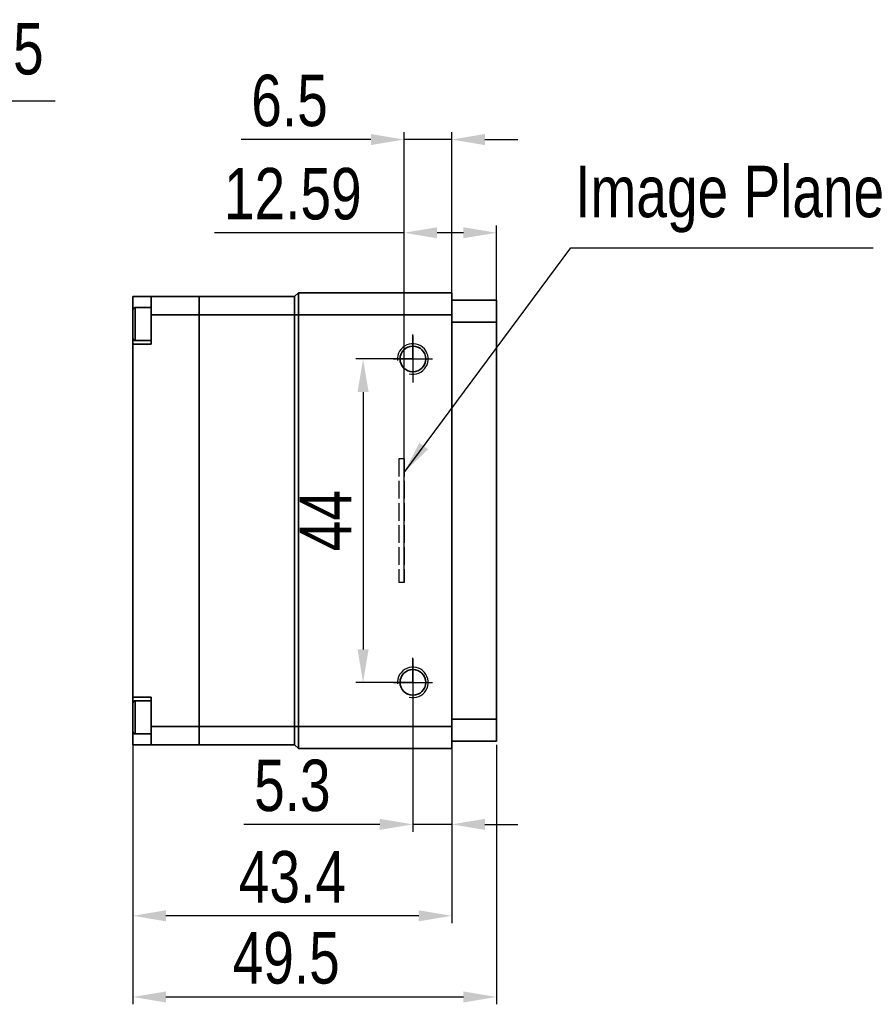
# Model space of a CAD drawing. Header units: millimetres. Extents: x 0 to 16413, y 0 to 757.
# Tile 3 of 4: x 16181 to 16297, y 579 to 713. Entities that reach past the tile are written whole.
import ezdxf

# ---------------------------------------------------------------- set-up
doc = ezdxf.new("R2010")
doc.units = ezdxf.units.MM
for name, pattern in [('ACAD_ISO02W100', [15, 12, -3]), ('CENTER', [50.8, 31.75, -6.35, 6.35, -6.35]), ('CENTER2', [28.575, 19.05, -3.175, 3.175, -3.175])]:
    doc.linetypes.add(name, pattern=pattern)
for name, color, linetype, lineweight in [('粗实线', 7, 'Continuous', 50), ('细实线', 3, 'Continuous', 25), ('细点画线', 1, 'CENTER2', 25), ('细虚线', 2, 'ACAD_ISO02W100', 25)]:
    doc.layers.add(name, color=color, linetype=linetype, lineweight=lineweight)
doc.styles.add('iTek', font='txt', dxfattribs={"width": 0.8, "height": 7})
doc.dimstyles.new('iTek', dxfattribs={"dimscale": 0, "dimtxt": 7, "dimasz": 4.5, "dimexe": 1, "dimexo": 0, "dimgap": 1.5, "dimtad": 1, "dimtoh": 1, "dimdsep": 46, "dimtxsty": 'iTek', "dimcen": 4, "dimclrd": 256, "dimclre": 256, "dimclrt": 256, "dimazin": 2, "dimtfac": 1, "dimtmove": 0, "dimatfit": 3, "dimfxl": 1, "dimlwd": -1, "dimlwe": -1, "dimarcsym": 0})

# ---------------------------------------------------------------- blocks, each defined once
blk = doc.blocks.new('*D88')
at = {"layer": 'Defpoints', "color": 0}
for p in [(16234.74, 666.97), (16227.97, 622.97), (16234.74, 622.97)]:
    blk.add_point(p, dxfattribs=at)
at = {"layer": '细实线'}
for p, q in [((16234.74, 666.97), (16226.97, 666.97)), ((16227.97, 662.47), (16227.97, 627.47)), ((16234.74, 622.97), (16226.97, 622.97))]:
    blk.add_line(p, q, dxfattribs=at)
for points in [[(16227.22, 662.47), (16228.72, 662.47), (16227.97, 666.97)], [(16227.22, 627.47), (16228.72, 627.47), (16227.97, 622.97)]]:
    blk.add_solid(points, dxfattribs=at)
at = {"layer": '细实线', "insert": (16222.85, 644.97), "char_height": 7, "attachment_point": 5, "rotation": 90, "style": 'iTek'}
blk.add_mtext('44', dxfattribs=at)
blk = doc.blocks.new('*D89')
at = {"layer": 'Defpoints', "color": 0}
for p in [(16246.13, 684.14), (16233.54, 653.37), (16246.13, 653.37)]:
    blk.add_point(p, dxfattribs=at)
at = {"layer": '细实线'}
for p, q in [((16233.54, 653.37), (16233.54, 685.14)), ((16246.13, 653.37), (16246.13, 685.14)), ((16233.54, 684.14), (16207.78, 684.14)), ((16241.63, 684.14), (16238.04, 684.14))]:
    blk.add_line(p, q, dxfattribs=at)
for points in [[(16238.04, 684.89), (16238.04, 683.39), (16233.54, 684.14)], [(16241.63, 684.89), (16241.63, 683.39), (16246.13, 684.14)]]:
    blk.add_solid(points, dxfattribs=at)
at = {"layer": '细实线', "insert": (16218.41, 689.41), "char_height": 7, "attachment_point": 5, "style": 'iTek'}
blk.add_mtext('12.59', dxfattribs=at)
blk = doc.blocks.new('*D90')
at = {"layer": 'Defpoints', "color": 0}
for p in [(16234.74, 622.97), (16240.04, 617.97), (16240.04, 603.66)]:
    blk.add_point(p, dxfattribs=at)
at = {"layer": '细实线'}
for p, q in [((16234.74, 622.97), (16234.74, 602.66)), ((16240.04, 617.97), (16240.04, 602.66)), ((16230.24, 603.66), (16211.76, 603.66)), ((16240.04, 603.66), (16234.74, 603.66)), ((16244.54, 603.66), (16249.04, 603.66))]:
    blk.add_line(p, q, dxfattribs=at)
for points in [[(16230.24, 604.41), (16230.24, 602.91), (16234.74, 603.66)], [(16244.54, 604.41), (16244.54, 602.91), (16240.04, 603.66)]]:
    blk.add_solid(points, dxfattribs=at)
at = {"layer": '细实线', "insert": (16218.35, 608.92), "char_height": 7, "attachment_point": 5, "style": 'iTek'}
blk.add_mtext('5.3', dxfattribs=at)
blk = doc.blocks.new('*D91')
at = {"layer": 'Defpoints', "color": 0}
for p in [(16196.66, 614.47), (16240.04, 613.97), (16196.66, 591.22)]:
    blk.add_point(p, dxfattribs=at)
at = {"layer": '细实线'}
for p, q in [((16196.66, 614.47), (16196.66, 590.22)), ((16240.04, 613.97), (16240.04, 590.22)), ((16235.54, 591.22), (16201.16, 591.22))]:
    blk.add_line(p, q, dxfattribs=at)
for points in [[(16201.16, 591.97), (16201.16, 590.47), (16196.66, 591.22)], [(16235.54, 591.97), (16235.54, 590.47), (16240.04, 591.22)]]:
    blk.add_solid(points, dxfattribs=at)
at = {"layer": '细实线', "insert": (16218.35, 596.48), "char_height": 7, "attachment_point": 5, "style": 'iTek'}
blk.add_mtext('43.4', dxfattribs=at)
blk = doc.blocks.new('*D92')
at = {"layer": 'Defpoints', "color": 0}
for p in [(16196.66, 614.47), (16246.13, 614.47), (16246.13, 580.18)]:
    blk.add_point(p, dxfattribs=at)
at = {"layer": '细实线'}
for p, q in [((16196.66, 614.47), (16196.66, 579.18)), ((16246.13, 614.47), (16246.13, 579.18)), ((16201.16, 580.18), (16241.63, 580.18))]:
    blk.add_line(p, q, dxfattribs=at)
for points in [[(16201.16, 580.93), (16201.16, 579.43), (16196.66, 580.18)], [(16241.63, 580.93), (16241.63, 579.43), (16246.13, 580.18)]]:
    blk.add_solid(points, dxfattribs=at)
at = {"layer": '细实线', "insert": (16217.51, 585.45), "char_height": 7, "attachment_point": 5, "style": 'iTek'}
blk.add_mtext('49.5', dxfattribs=at)
blk = doc.blocks.new('*D161')
at = {"layer": 'Defpoints', "color": 0}
for p in [(16085.85, 663.58), (16062.17, 626.36)]:
    blk.add_point(p, dxfattribs=at)
at = {"layer": '细实线'}
for p, q in [((16110.31, 702.03), (16088.26, 667.38)), ((16186.08, 702.03), (16110.31, 702.03)), ((16062.17, 626.36), (16085.85, 663.58)), ((16059.75, 622.57), (16057.34, 618.77))]:
    blk.add_line(p, q, dxfattribs=at)
for points in [[(16087.63, 667.78), (16088.9, 666.98), (16085.85, 663.58)], [(16059.12, 622.97), (16060.39, 622.17), (16062.17, 626.36)]]:
    blk.add_solid(points, dxfattribs=at)
at = {"layer": '细实线', "insert": (16151.63, 708.12), "char_height": 7, "attachment_point": 5, "style": 'iTek'}
blk.add_mtext('M42x1-6H,depth5.5', dxfattribs=at)
blk = doc.blocks.new('*D164')
at = {"layer": 'Defpoints', "color": 0}
for p in [(16240.04, 696.82), (16233.54, 636.57), (16240.04, 617.97)]:
    blk.add_point(p, dxfattribs=at)
at = {"layer": '细实线'}
for p, q in [((16229.04, 696.82), (16211.38, 696.82)), ((16233.54, 636.57), (16233.54, 697.82)), ((16240.04, 696.82), (16233.54, 696.82)), ((16240.04, 617.97), (16240.04, 697.82)), ((16244.54, 696.82), (16249.04, 696.82))]:
    blk.add_line(p, q, dxfattribs=at)
for points in [[(16229.04, 697.57), (16229.04, 696.07), (16233.54, 696.82)], [(16244.54, 697.57), (16244.54, 696.07), (16240.04, 696.82)]]:
    blk.add_solid(points, dxfattribs=at)
at = {"layer": '细实线', "insert": (16217.96, 702.09), "char_height": 7, "attachment_point": 5, "style": 'iTek'}
blk.add_mtext('6.5', dxfattribs=at)

msp = doc.modelspace()

# ---------------------------------------------------------------- linework, layer by layer
at = {"layer": '粗实线', "lineweight": 35}
for p, q in [((16199.162, 675.473), (16196.662, 675.473)), ((16196.662, 675.473), (16196.662, 673.66)), ((16199.162, 672.973), (16199.162, 675.473)), ((16199.162, 675.473), (16205.662, 675.473)), ((16205.662, 672.973), (16205.662, 675.473)), ((16205.662, 675.473), (16218.662, 675.473)), ((16219.162, 675.973), (16218.662, 675.473)), ((16218.662, 675.473), (16218.662, 672.973)), ((16219.162, 675.973), (16219.162, 672.973)), ((16219.162, 675.973), (16240.042, 675.973)), ((16240.042, 672.973), (16240.042, 675.973)), ((16199.162, 673.973), (16196.974, 673.973)), ((16196.974, 673.973), (16196.974, 670.861)), ((16240.042, 674.973), (16246.132, 674.973)), ((16246.132, 674.973), (16246.132, 671.973)), ((16196.662, 670.981), (16196.662, 673.66)), ((16205.662, 672.973), (16199.162, 672.973)), ((16199.162, 668.973), (16199.162, 672.973)), ((16218.662, 672.973), (16205.662, 672.973)), ((16205.662, 672.973), (16205.662, 616.973)), ((16218.662, 672.973), (16218.662, 616.973)), ((16218.662, 672.973), (16219.162, 672.973)), ((16219.162, 672.973), (16219.162, 616.973)), ((16240.042, 672.973), (16219.162, 672.973)), ((16240.042, 672.973), (16240.042, 616.973)), ((16246.132, 671.973), (16240.042, 671.973)), ((16246.132, 671.973), (16246.132, 617.973)), ((16196.662, 669.785), (16196.662, 670.981)), ((16196.662, 668.973), (16196.662, 669.785)), ((16196.974, 670.861), (16196.974, 669.473)), ((16196.662, 668.973), (16196.662, 620.973)), ((16199.162, 668.973), (16196.662, 668.973)), ((16196.974, 669.473), (16199.162, 669.473)), ((16199.162, 620.973), (16196.662, 620.973)), ((16196.662, 620.16), (16196.662, 620.973)), ((16199.162, 620.473), (16196.974, 620.473)), ((16196.974, 620.473), (16196.974, 617.294)), ((16199.162, 616.973), (16199.162, 620.973)), ((16196.662, 617.423), (16196.662, 620.16)), ((16240.042, 617.973), (16246.132, 617.973)), ((16246.132, 617.973), (16246.132, 614.973)), ((16196.662, 616.285), (16196.662, 617.423)), ((16196.662, 616.285), (16196.662, 614.473)), ((16196.974, 617.294), (16196.974, 615.973)), ((16199.162, 616.973), (16205.662, 616.973)), ((16199.162, 614.473), (16199.162, 616.973)), ((16205.662, 616.973), (16218.662, 616.973)), ((16205.662, 614.473), (16205.662, 616.973)), ((16218.662, 616.973), (16218.662, 614.473)), ((16218.662, 616.973), (16219.162, 616.973)), ((16219.162, 616.973), (16240.042, 616.973)), ((16219.162, 616.973), (16219.162, 613.973)), ((16240.042, 613.973), (16240.042, 616.973)), ((16196.974, 615.973), (16199.162, 615.973)), ((16246.132, 614.973), (16240.042, 614.973)), ((16199.162, 614.473), (16196.662, 614.473)), ((16205.662, 614.473), (16199.162, 614.473)), ((16218.662, 614.473), (16205.662, 614.473)), ((16218.662, 614.473), (16219.162, 613.973)), ((16240.042, 613.973), (16219.162, 613.973))]:
    msp.add_line(p, q, dxfattribs=at)
for centre in [(16234.742, 666.973), (16234.742, 622.973)]:
    msp.add_circle(centre, 1.75, dxfattribs=at)
for centre, start, end in [((16196.974, 673.66), 90, 180), ((16196.974, 669.785), 180, 270), ((16196.974, 620.16), 90, 180), ((16196.974, 616.285), 180, 270)]:
    msp.add_arc(centre, 0.312, start, end, dxfattribs=at)
at = {"layer": '细实线', "lineweight": 30}
for centre in [(16234.742, 666.973), (16234.742, 622.973)]:
    msp.add_arc(centre, 2.083, 256.2446, 185.72405, dxfattribs=at)
at = {"layer": '细点画线', "lineweight": 30}
for p, q in [((16234.742, 666.973), (16234.742, 670.302)), ((16234.742, 670.184), (16234.742, 663.761)), ((16232.062, 666.973), (16237.422, 666.973)), ((16234.742, 622.973), (16234.742, 626.302)), ((16234.742, 626.184), (16234.742, 619.761)), ((16232.062, 622.973), (16237.422, 622.973))]:
    msp.add_line(p, q, dxfattribs=at)
at = {"layer": '细虚线', "ltscale": 0.2}
for p, q in [((16233.542, 653.373), (16232.815, 653.373)), ((16232.815, 653.373), (16232.815, 636.573)), ((16233.542, 653.373), (16233.542, 636.573)), ((16233.542, 636.573), (16232.815, 636.573))]:
    msp.add_line(p, q, dxfattribs=at)

# ---------------------------------------------------------------- texts
at = {"layer": '细实线', "linetype": 'CENTER', "insert": (16256.82, 693.257), "char_height": 7, "width": 45.73596, "attachment_point": 1, "style": 'iTek'}
msp.add_mtext('Image Plane', dxfattribs=at)

# ---------------------------------------------------------------- dimensions: what is measured, and where the dimension line sits
at = {"layer": '细实线'}
dim = msp.add_diameter_dim_2p(p1=(16062.17, 626.365), p2=(16085.849, 663.581), text='M42x1-6H,depth5.5', dimstyle='iTek', override={"dimscale": 1, "dimpost": 'M<>'}, dxfattribs=at)
dim.commit()
dim.dimension.update_dxf_attribs({"geometry": '*D161', "text_midpoint": (16151.629, 702.029), "dimtype": 163})
for base, p1, p2, override, picture, middle in [((16240.042, 696.817), (16233.542, 636.573), (16240.042, 617.973), {"dimscale": 1}, '*D164', (16217.96, 696.817)), ((16246.132, 684.139), (16233.542, 653.373), (16246.132, 653.373), {"dimscale": 1}, '*D89', (16218.411, 684.139)), ((16240.042, 603.657), (16234.742, 622.973), (16240.042, 617.973), {"dimscale": 1}, '*D90', (16218.352, 603.657)), ((16246.132, 580.18), (16196.662, 614.473), (16246.132, 614.473), {"dimscale": 1, "dimdec": 1}, '*D92', (16217.511, 580.18))]:
    dim = msp.add_linear_dim(base=base, p1=p1, p2=p2, dimstyle='iTek', override=override, dxfattribs=at)
    dim.commit()
    dim.dimension.update_dxf_attribs({"geometry": picture, "text_midpoint": middle, "dimtype": 160})
dim = msp.add_linear_dim(base=(16227.965, 622.973), p1=(16234.742, 666.973), p2=(16234.742, 622.973), angle=90, dimstyle='iTek', override={"dimscale": 1}, dxfattribs=at)
dim.commit()
dim.dimension.update_dxf_attribs({"geometry": '*D88', "text_midpoint": (16222.849, 644.973)})
dim = msp.add_linear_dim(base=(16196.662, 591.218), p1=(16240.042, 613.973), p2=(16196.662, 614.473), dimstyle='iTek', override={"dimscale": 1, "dimdec": 1}, dxfattribs=at)
dim.commit()
dim.dimension.update_dxf_attribs({"geometry": '*D91', "text_midpoint": (16218.352, 596.479)})

# ---------------------------------------------------------------- leaders
at = {"layer": '细实线', "color": 1}
msp.add_leader([(16233.542, 651.519), (16256.242, 682.091), (16297.377, 682.091)], dimstyle='iTek', override={"dimscale": 1, "dimtad": 0}, dxfattribs=at)

doc.saveas('drawing.dxf')
